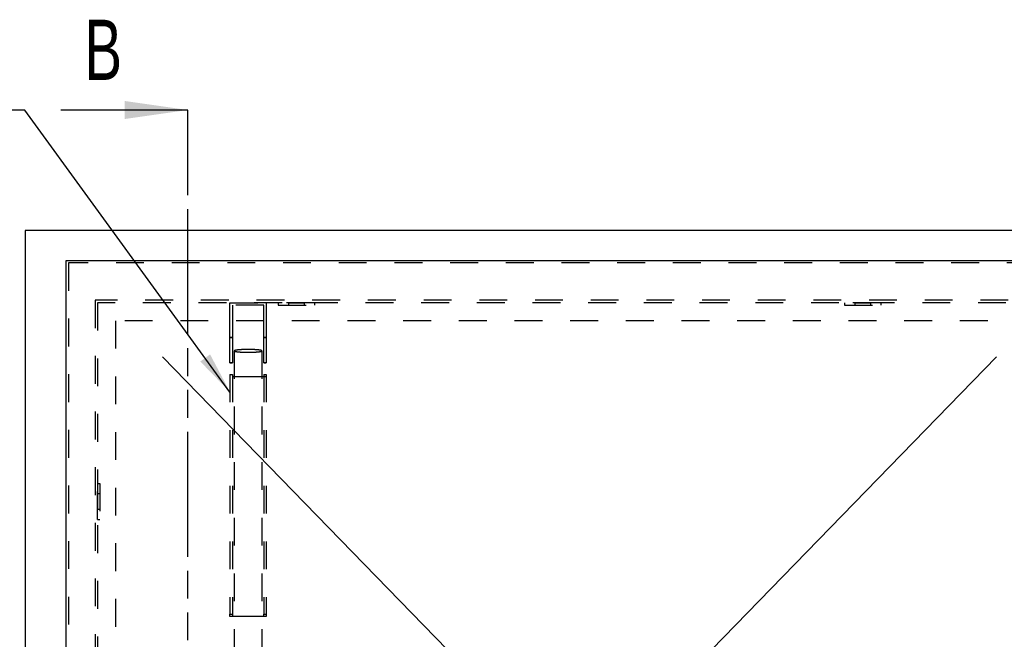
# Model space of a CAD drawing. Header units: millimetres. Extents: x 0 to 4200, y 0 to 2970.
# Tile 4 of 20: x 562 to 1379, y 1250 to 1764. Entities that reach past the tile are written whole.
import ezdxf

# ---------------------------------------------------------------- set-up
doc = ezdxf.new("R2010")
doc.units = ezdxf.units.MM
doc.header["$LTSCALE"] = 231
doc.linetypes.add('HIDDEN', pattern=[0.2, 0.1, -0.1])
doc.linetypes.add('PHANTOM', pattern=[0.8, 0.45, -0.05, 0.1, -0.05, 0.1, -0.05])
doc.layers.get('0').update_dxf_attribs({"linetype": 'CONTINUOUS'})
for name, color, linetype in [('005_AXIS', 7, 'CONTINUOUS'), ('007_CURVES', 7, 'CONTINUOUS'), ('053_NOTES', 7, 'CONTINUOUS'), ('DEFAULT_2', 8, 'HIDDEN'), ('HATCHING_BL1', 7, 'CONTINUOUS')]:
    doc.layers.add(name, color=color, linetype=linetype)
doc.styles.get("Standard").update_dxf_attribs({"font": 'txt', "width": 0.7})
doc.dimstyles.get("Standard").update_dxf_attribs({"dimtxt": 25, "dimasz": 35, "dimexe": 2, "dimexo": 1, "dimtad": 1, "dimtxsty": 'Standard', "dimblk": '_FILLED', "dimblk1": '_FILLED', "dimblk2": '_FILLED', "dimcen": 0.09, "dimazin": 2, "dimtol": 1, "dimtp": 0.01, "dimtm": 0.01, "dimtfac": 1, "dimtofl": 0, "dimtmove": 0, "dimatfit": 3, "dimldrblk": '_FILLED', "dimfxl": 1, "dimtolj": 1, "dimarcsym": 0})

# ---------------------------------------------------------------- blocks, each defined once
blk = doc.blocks.new('_FILLED')
at = {"color": 0, "linetype": 'ByBlock'}
blk.add_solid([(0, 0), (-1, 0.143), (-1, -0.143)], dxfattribs=at)
blk = doc.blocks.new('XSEC_FILLED')
at = {"color": 0, "linetype": 'ByBlock'}
blk.add_solid([(0, 0), (-1, 0.143), (-1, -0.143)], dxfattribs=at)
blk = doc.blocks.new('HATCHING_BL1', base_point=(643.66, 1094.23))
at = {"layer": 'HATCHING_BL1', "color": 7, "linetype": 'PHANTOM'}
for p, q in [((701.97, 1639.23), (701.97, 1689.23)), ((701.97, 578.99), (701.97, 1639.23))]:
    blk.add_line(p, q, dxfattribs=at)
at = {"layer": 'HATCHING_BL1', "color": 7, "linetype": 'Continuous', "insert": (616.24, 1764.23), "char_height": 50, "width": 58.9286, "attachment_point": 1, "line_spacing_factor": 0.9}
blk.add_mtext('B', dxfattribs=at)
at = {"layer": 'HATCHING_BL1', "color": 7, "linetype": 'Continuous'}
blk.add_leader([(701.97, 1689.23), (596.6, 1689.23)], dimstyle='Standard', override={"dimasz": 52.5, "dimtad": 0, "dimldrblk": 'XSEC_FILLED'}, dxfattribs=at)

msp = doc.modelspace()

# ---------------------------------------------------------------- linework, layer by layer
at = {"color": 7, "linetype": 'Continuous'}
for p, q in [((566.971, 1589.233), (566.971, 669.233)), ((1486.971, 1589.233), (566.971, 1589.233)), ((600.971, 712.233), (600.971, 1564.233)), ((600.971, 1564.233), (1452.971, 1564.233))]:
    msp.add_line(p, q, dxfattribs=at)
at = {"layer": '005_AXIS', "color": 8, "linetype": 'HIDDEN'}
for p, q in [((806.971, 1529.233), (776.971, 1529.233)), ((776.971, 1529.233), (776.971, 1527.233)), ((785.471, 1529.233), (785.471, 1527.233)), ((785.471, 1529.233), (798.471, 1529.233)), ((798.471, 1529.233), (798.471, 1527.233)), ((806.971, 1529.233), (806.971, 1527.233)), ((1276.971, 1529.233), (1246.971, 1529.233)), ((1246.971, 1529.233), (1246.971, 1527.233)), ((1255.471, 1529.233), (1255.471, 1527.233)), ((1255.471, 1529.233), (1268.471, 1529.233)), ((1268.471, 1529.233), (1268.471, 1527.233)), ((1276.971, 1529.233), (1276.971, 1527.233)), ((776.971, 1527.233), (806.971, 1527.233)), ((785.471, 1527.233), (798.471, 1527.233)), ((1246.971, 1527.233), (1276.971, 1527.233)), ((1255.471, 1527.233), (1268.471, 1527.233)), ((626.971, 1349.233), (626.971, 1379.233)), ((626.971, 1379.233), (628.971, 1379.233)), ((628.971, 1379.233), (628.971, 1349.233)), ((626.971, 1370.733), (628.971, 1370.733)), ((626.971, 1370.733), (626.971, 1357.733)), ((628.971, 1370.733), (628.971, 1357.733)), ((626.971, 1357.733), (628.971, 1357.733)), ((626.971, 1349.233), (628.971, 1349.233))]:
    msp.add_line(p, q, dxfattribs=at)
at = {"layer": '007_CURVES', "color": 4, "linetype": 'Continuous'}
for p, q in [((932.514, 1225.685), (680.971, 1484.233)), ((1121.427, 1225.685), (1372.971, 1484.233))]:
    msp.add_line(p, q, dxfattribs=at)
at = {"layer": 'DEFAULT_2', "color": 8, "linetype": 'HIDDEN'}
for p, q in [((602.971, 1562.233), (602.971, 714.233)), ((602.971, 1562.233), (602.971, 714.233)), ((1450.971, 1562.233), (602.971, 1562.233)), ((1450.971, 1562.233), (602.971, 1562.233)), ((624.971, 1531.233), (624.971, 727.233)), ((1428.971, 1531.233), (624.971, 1531.233)), ((626.971, 1529.233), (626.971, 729.233)), ((1426.971, 1529.233), (626.971, 1529.233)), ((736.971, 1529.233), (766.971, 1529.233)), ((736.971, 1514.233), (736.971, 1529.233)), ((766.971, 1529.233), (766.971, 1514.233)), ((738.971, 1527.233), (738.971, 1514.233)), ((764.971, 1527.233), (738.971, 1527.233)), ((764.971, 1514.233), (764.971, 1527.233)), ((641.971, 1514.233), (641.971, 744.233)), ((1411.971, 1514.233), (641.971, 1514.233)), ((736.971, 1500.233), (736.971, 1514.233)), ((738.971, 1514.233), (738.971, 1500.233)), ((764.971, 1500.233), (764.971, 1514.233)), ((766.971, 1514.233), (766.971, 1500.233)), ((738.971, 1500.233), (736.971, 1500.233)), ((736.971, 1479.233), (736.971, 1500.233)), ((736.971, 1500.233), (738.971, 1500.233)), ((738.971, 1500.233), (738.971, 1479.233)), ((766.971, 1500.233), (764.971, 1500.233)), ((764.971, 1479.233), (764.971, 1500.233)), ((764.971, 1500.233), (766.971, 1500.233)), ((766.971, 1500.233), (766.971, 1479.233)), ((740.471, 1489.233), (740.471, 1139.233)), ((763.471, 1489.233), (763.471, 1139.233)), ((736.971, 1479.233), (738.971, 1479.233)), ((738.971, 1479.233), (736.971, 1479.233)), ((764.971, 1479.233), (766.971, 1479.233)), ((766.971, 1479.233), (764.971, 1479.233)), ((736.971, 1469.63), (736.971, 1270.623)), ((736.971, 1469.63), (738.971, 1469.63)), ((766.971, 1467.64), (736.971, 1467.64)), ((738.971, 1469.63), (738.971, 1270.623)), ((738.971, 1467.839), (740.471, 1467.839)), ((740.471, 1467.839), (763.471, 1467.839)), ((763.471, 1467.839), (764.971, 1467.839)), ((764.971, 1469.63), (764.971, 1270.623)), ((764.971, 1469.63), (766.971, 1469.63)), ((766.971, 1469.63), (766.971, 1270.623)), ((736.971, 1268.633), (736.971, 1270.623)), ((736.971, 1270.623), (738.971, 1270.623)), ((740.471, 1268.633), (736.971, 1268.633)), ((738.971, 1270.623), (738.971, 1268.832)), ((738.971, 1268.832), (740.471, 1268.832)), ((740.471, 1268.832), (763.471, 1268.832)), ((763.471, 1268.633), (740.471, 1268.633)), ((763.471, 1268.832), (764.971, 1268.832)), ((766.971, 1268.633), (763.471, 1268.633)), ((764.971, 1268.832), (764.971, 1270.623)), ((764.971, 1270.623), (766.971, 1270.623)), ((766.971, 1270.623), (766.971, 1268.633))]:
    msp.add_line(p, q, dxfattribs=at)
for points, knots in [([(751.971, 1490.377), (751.223, 1490.377), (749.755, 1490.363), (747.625, 1490.3), (745.662, 1490.198), (743.94, 1490.061), (742.689, 1489.917), (741.859, 1489.782), (741.377, 1489.682), (740.996, 1489.581), (740.718, 1489.474), (740.537, 1489.375), (740.471, 1489.274), (740.471, 1489.233)], [0, 0, 0, 0, 0.1921347, 0.3769611, 0.5474611, 0.6971914, 0.8205612, 0.8709262, 0.9131513, 0.9469452, 0.9722128, 0.9892883, 1, 1, 1, 1]), ([(740.471, 1489.233), (740.471, 1489.191), (740.537, 1489.09), (740.718, 1488.991), (740.996, 1488.884), (741.377, 1488.783), (741.859, 1488.684), (742.689, 1488.549), (743.94, 1488.404), (745.662, 1488.267), (747.625, 1488.165), (749.755, 1488.102), (751.223, 1488.088), (751.971, 1488.088)], [0, 0, 0, 0, 0.0107117, 0.0277872, 0.0530548, 0.0868487, 0.1290738, 0.1794388, 0.3028086, 0.4525389, 0.6230389, 0.8078653, 1, 1, 1, 1]), ([(763.471, 1489.233), (763.471, 1489.274), (763.404, 1489.375), (763.223, 1489.474), (762.945, 1489.581), (762.564, 1489.682), (762.082, 1489.782), (761.252, 1489.917), (760.001, 1490.061), (758.279, 1490.198), (756.316, 1490.3), (754.186, 1490.363), (752.718, 1490.377), (751.971, 1490.377)], [0, 0, 0, 0, 0.0107117, 0.0277872, 0.0530548, 0.0868487, 0.1290738, 0.1794388, 0.3028086, 0.4525389, 0.6230389, 0.8078653, 1, 1, 1, 1]), ([(751.971, 1488.088), (752.718, 1488.088), (754.186, 1488.102), (756.316, 1488.165), (758.279, 1488.267), (760.001, 1488.404), (761.252, 1488.549), (762.082, 1488.684), (762.564, 1488.783), (762.945, 1488.884), (763.223, 1488.991), (763.404, 1489.09), (763.471, 1489.191), (763.471, 1489.233)], [0, 0, 0, 0, 0.1921347, 0.3769611, 0.5474611, 0.6971914, 0.8205612, 0.8709262, 0.9131513, 0.9469452, 0.9722128, 0.9892883, 1, 1, 1, 1])]:
    msp.add_open_spline(points, degree=3, knots=knots, dxfattribs=at)

# ---------------------------------------------------------------- block references
at = {"layer": 'HATCHING_BL1'}
msp.add_blockref('HATCHING_BL1', (643.658, 1094.233), dxfattribs=at)

# ---------------------------------------------------------------- leaders
at = {"layer": '053_NOTES', "color": 2, "linetype": 'Continuous', "annotation_type": 0, "has_hookline": 1, "hookline_direction": 1, "text_width": 391.312}
msp.add_leader([(736.971, 1455.046), (566.772, 1689.233), (516.772, 1689.233)], dimstyle='Standard', override={"dimtad": 0}, dxfattribs=at)

doc.saveas('drawing.dxf')
